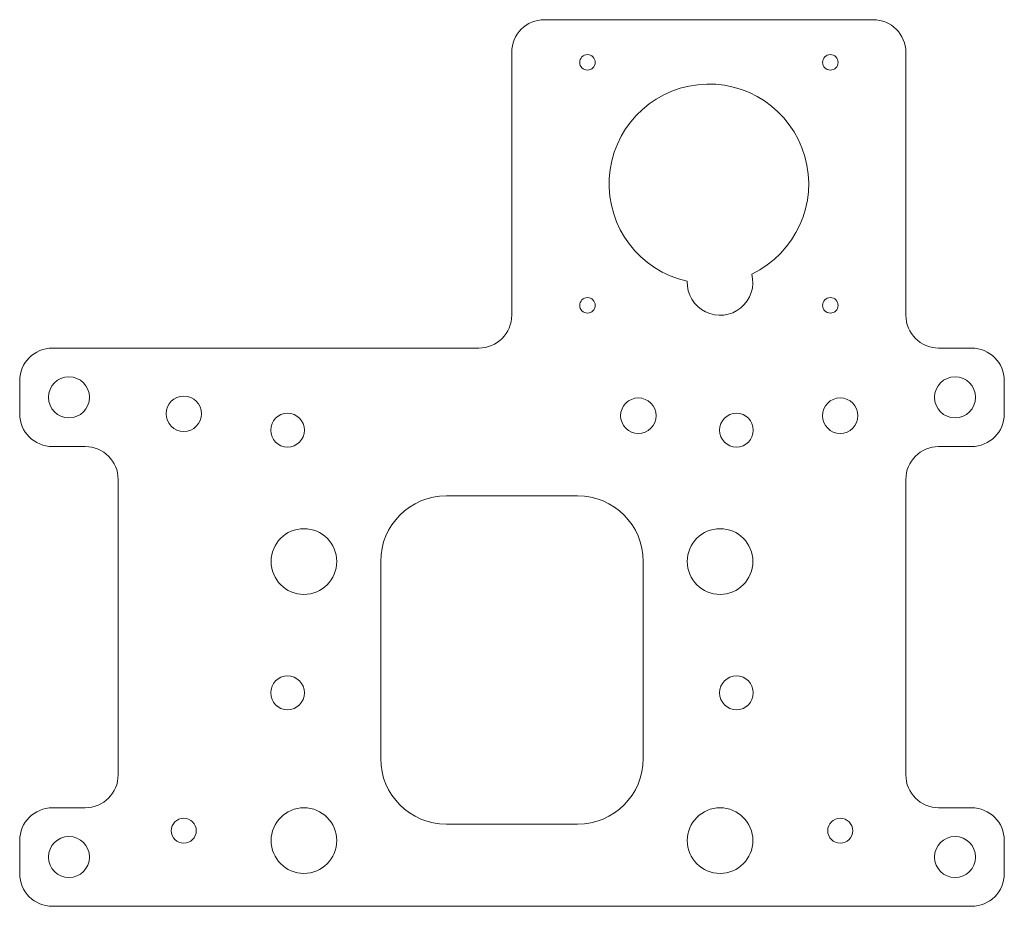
# Model space of a CAD drawing. Header units: inches. Extents: x -2.15 to 5.35, y -2.93 to 3.82.
import ezdxf

# ---------------------------------------------------------------- set-up
doc = ezdxf.new("R2010")
doc.units = ezdxf.units.IN
doc.header["$MEASUREMENT"] = 0

msp = doc.modelspace()

# ---------------------------------------------------------------- linework, layer by layer
at = {"color": 7, "linetype": 'Continuous', "lineweight": 15}
for p, q in [((4.3475, 3.8191), (1.8452, 3.8191)), ((1.5952, 3.5691), (1.5952, 1.5691)), ((4.5975, 1.5691), (4.5975, 3.5691)), ((1.3452, 1.3191), (-1.9025, 1.3191)), ((4.8475, 1.3191), (5.0975, 1.3191)), ((-2.1525, 0.8191), (-2.1525, 1.0691)), ((5.3475, 1.0691), (5.3475, 0.8191)), ((-1.6525, 0.5691), (-1.9025, 0.5691)), ((5.0975, 0.5691), (4.8475, 0.5691)), ((-1.4025, 0.3191), (-1.4025, -1.9309)), ((4.5975, -1.9309), (4.5975, 0.3191)), ((1.0975, 0.1941), (2.0975, 0.1941)), ((0.5975, -1.8059), (0.5975, -0.3059)), ((2.5975, -0.3059), (2.5975, -1.8059)), ((-1.9025, -2.1809), (-1.6525, -2.1809)), ((4.8475, -2.1809), (5.0975, -2.1809)), ((2.0975, -2.3059), (1.0975, -2.3059)), ((-2.1525, -2.6809), (-2.1525, -2.4309)), ((5.3475, -2.4309), (5.3475, -2.6809)), ((5.0975, -2.9309), (-1.9025, -2.9309))]:
    msp.add_line(p, q, dxfattribs=at)
for centre, radius in [((2.1725, 3.4941), 0.0591), ((4.0225, 3.4941), 0.0591), ((2.1725, 1.6441), 0.0591), ((4.0225, 1.6441), 0.0591), ((-1.7775, 0.9441), 0.1562), ((4.9725, 0.9441), 0.1562), ((-0.9025, 0.8191), 0.135), ((2.56, 0.8043), 0.135), ((4.0975, 0.8043), 0.135), ((-0.1121, 0.6941), 0.1285), ((3.3072, 0.6941), 0.1285), ((0.0129, -0.3059), 0.25), ((3.1822, -0.3059), 0.25), ((-0.1121, -1.3059), 0.1285), ((3.3072, -1.3059), 0.1285), ((0.0129, -2.4309), 0.25), ((3.1822, -2.4309), 0.25), ((-0.9025, -2.3557), 0.095), ((4.0975, -2.3557), 0.095), ((-1.7775, -2.5559), 0.1562), ((4.9725, -2.5559), 0.1562)]:
    msp.add_circle(centre, radius, dxfattribs=at)
for centre, radius, start, end in [((1.8452, 3.5691), 0.25, 90, 180), ((4.3475, 3.5691), 0.25, 0, 90), ((3.0975, 2.5691), 0.76, 295.43451, 257.4439), ((3.1822, 1.8191), 0.25, 178.12576, 14.75265), ((1.3452, 1.5691), 0.25, 270, 0), ((4.8475, 1.5691), 0.25, 180, 270), ((-1.9025, 1.0691), 0.25, 90, 180), ((5.0975, 1.0691), 0.25, 0, 90), ((-1.9025, 0.8191), 0.25, 180, 270), ((5.0975, 0.8191), 0.25, 270, 0), ((-1.6525, 0.3191), 0.25, 0, 90), ((4.8475, 0.3191), 0.25, 90, 180), ((1.0975, -0.3059), 0.5, 90, 180), ((2.0975, -0.3059), 0.5, 0, 90), ((1.0975, -1.8059), 0.5, 180, 270), ((2.0975, -1.8059), 0.5, 270, 0), ((-1.6525, -1.9309), 0.25, 270, 0), ((4.8475, -1.9309), 0.25, 180, 270), ((-1.9025, -2.4309), 0.25, 90, 180), ((5.0975, -2.4309), 0.25, 0, 90), ((-1.9025, -2.6809), 0.25, 180, 270), ((5.0975, -2.6809), 0.25, 270, 0)]:
    msp.add_arc(centre, radius, start, end, dxfattribs=at)

doc.saveas('drawing.dxf')
